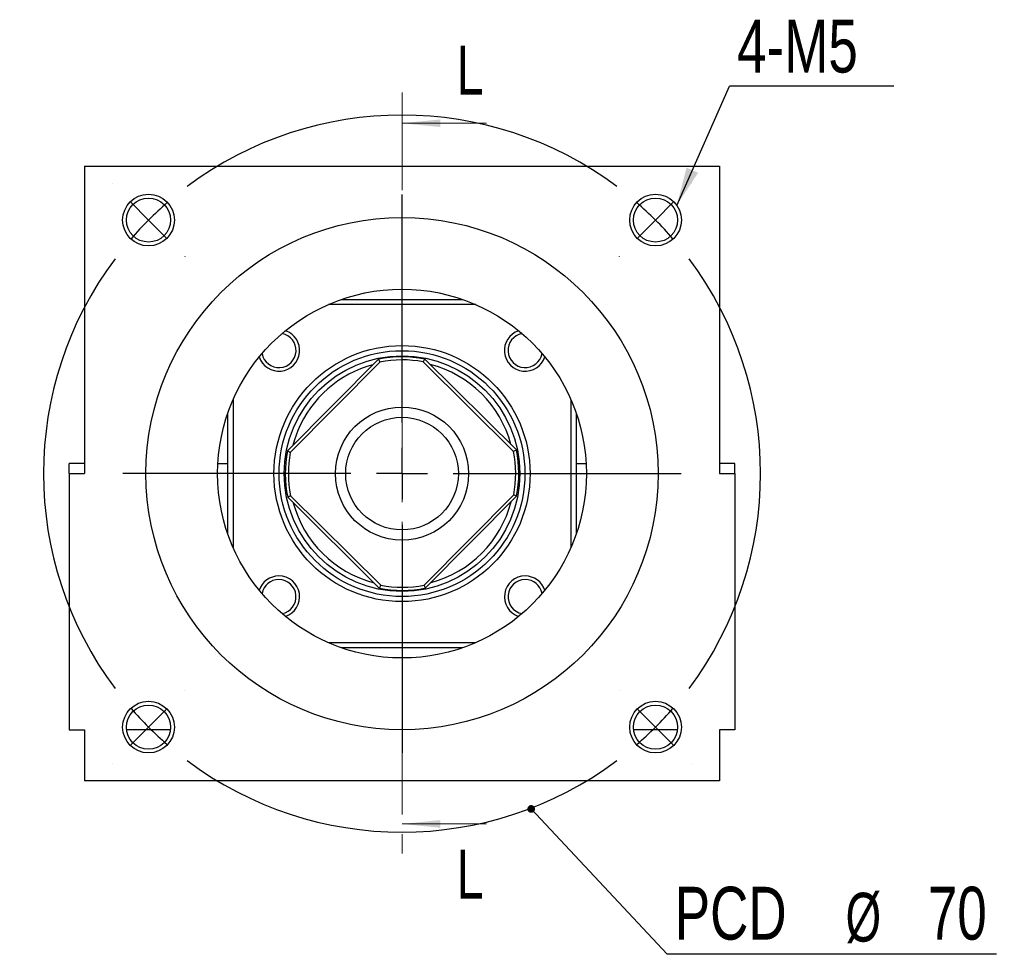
# Model space of a CAD drawing. Header units: millimetres. Extents: x 28 to 295, y 13 to 199.
# Tile 1 of 6: x 33 to 97, y 23 to 84. Entities that reach past the tile are written whole.
import ezdxf

# ---------------------------------------------------------------- set-up
doc = ezdxf.new("R2010")
doc.units = ezdxf.units.MM
doc.linetypes.add('CENTER', pattern=[10.16, 6.35, -1.27, 1.27, -1.27])
doc.layers.add('FORMAT', color=7, linetype='Continuous')
doc.styles.add('SLDTEXTSTYLE0', font='TXT', dxfattribs={"width": 0.75})
doc.styles.add('SLDTEXTSTYLE3', font='TXT', dxfattribs={"width": 0.7})
doc.dimstyles.new('SLDDIMSTYLE1', dxfattribs={"dimtxt": 0.18, "dimasz": 0.5, "dimexe": 0, "dimexo": 0.0625, "dimgap": 0, "dimtad": 0, "dimtih": 1, "dimtoh": 1, "dimdec": 0, "dimrnd": 1e-09, "dimzin": 0, "dimdsep": 46, "dimtxsty": 'Standard', "dimblk1": 'DOT', "dimblk2": 'DOT', "dimsah": 1, "dimcen": 0.09, "dimadec": 0, "dimazin": 0, "dimtfac": 0.5, "dimtdec": 0, "dimtofl": 0, "dimtmove": 0, "dimatfit": 3, "dimldrblk": 'DOT', "dimfxl": 0, "dimfrac": 2, "dimtolj": 1, "dimtzin": 0, "dimarcsym": 0})
doc.dimstyles.new('SLDDIMSTYLE2', dxfattribs={"dimtxt": 0.18, "dimasz": 2.5, "dimexe": 0, "dimexo": 0.0625, "dimgap": 0, "dimtad": 0, "dimtih": 1, "dimtoh": 1, "dimdec": 0, "dimrnd": 1e-09, "dimzin": 0, "dimdsep": 46, "dimtxsty": 'Standard', "dimsah": 1, "dimcen": 0.09, "dimadec": 0, "dimazin": 0, "dimtfac": 2.5, "dimtdec": 0, "dimtofl": 0, "dimtmove": 0, "dimatfit": 3, "dimfxl": 0, "dimfrac": 2, "dimtolj": 1, "dimtzin": 0, "dimarcsym": 0})

# ---------------------------------------------------------------- blocks, each defined once
blk = doc.blocks.new('SW_NOTE_0')
at = {"layer": 'FORMAT', "color": 0}
blk.add_line((21.433, 0), (0, 0), dxfattribs=at)
at = {"layer": 'FORMAT', "color": 0, "attachment_point": 1}
for s, insert, char_height, style in [('PCD', (0.491, 4.395), 3.4396, 'SLDTEXTSTYLE0'), ('%%c', (11.612, 4.003), 3.175, 'SLDTEXTSTYLE3'), ('70', (16.963, 4.395), 3.4396, 'SLDTEXTSTYLE0')]:
    blk.add_mtext(s, dxfattribs=dict(at, insert=insert, char_height=char_height, style=style))
blk = doc.blocks.new('_DOT')
at = {"color": 0, "linetype": 'ByBlock', "lineweight": -2}
blk.add_line((-0.5, 0), (-1, 0), dxfattribs=at)
at = {"color": 0, "linetype": 'ByBlock', "const_width": 0.5}
blk.add_lwpolyline([(-0.25, 0, 1), (0.25, 0, 1)], format="xyb", close=True, dxfattribs=at)
blk = doc.blocks.new('SW_NOTE_1')
at = {"layer": 'FORMAT', "color": 0}
blk.add_line((10.699, 0), (0, 0), dxfattribs=at)
at = {"layer": 'FORMAT', "color": 0, "insert": (0.499, 4.33), "char_height": 3.4396, "attachment_point": 1, "style": 'SLDTEXTSTYLE0'}
blk.add_mtext('4-M5', dxfattribs=at)
blk = doc.blocks.new('SW_CENTERMARKSYMBOL_0')
at = {"layer": 'FORMAT', "color": 0}
for p, q in [((0, 3.333), (0, 18.166)), ((0, 0), (0, 1.667)), ((-3.333, 0), (-18.166, 0)), ((0, 0), (-1.667, 0)), ((0, 0), (0, -1.667)), ((0, 0), (1.667, 0)), ((3.333, 0), (18.166, 0)), ((0, -3.333), (0, -18.166))]:
    blk.add_line(p, q, dxfattribs=at)
blk = doc.blocks.new('SW_CENTERMARKSYMBOL_1')
at = {"layer": 'FORMAT', "color": 0}
for p, q in [((-35.355, 2.357), (-35.367, 2.369)), ((2.357, 2.357), (2.369, 2.369)), ((-16.499, -13.166), (-16.499, 1.667)), ((-32.998, 0), (-34.177, 1.179)), ((0, 0), (1.179, 1.179)), ((0, 0), (-1.179, -1.179)), ((-32.998, 0), (-31.82, -1.179)), ((-30.641, -2.357), (-30.63, -2.369)), ((-2.357, -2.357), (-2.369, -2.369)), ((-16.499, -16.499), (-16.499, -14.832)), ((-19.832, -16.499), (-34.665, -16.499)), ((-16.499, -16.499), (-18.166, -16.499)), ((-16.499, -16.499), (-16.499, -18.166)), ((-16.499, -16.499), (-14.832, -16.499)), ((-13.166, -16.499), (1.667, -16.499)), ((-16.499, -19.832), (-16.499, -34.665)), ((-30.641, -30.641), (-30.63, -30.63)), ((-2.357, -30.641), (-2.369, -30.63)), ((-32.998, -32.998), (-31.82, -31.82)), ((0, -32.998), (-1.179, -31.82)), ((-32.998, -32.998), (-34.177, -34.177)), ((0, -32.998), (1.179, -34.177)), ((-35.355, -35.355), (-35.367, -35.367)), ((2.357, -35.355), (2.369, -35.367))]:
    blk.add_line(p, q, dxfattribs=at)
for start, end in [(53.18511, 126.81489), (130.90744, 135), (45, 49.09256), (40.90744, 45), (135, 139.09256), (143.18511, 216.81489), (323.18511, 36.81489), (220.90744, 225), (315, 319.09256), (225, 229.09256), (310.90744, 315), (233.18511, 306.81489)]:
    blk.add_arc((-16.499, -16.499), 23.333, start, end, dxfattribs=at)

msp = doc.modelspace()

# ---------------------------------------------------------------- linework, layer by layer
at = {"color": 7, "linetype": 'CENTER', "lineweight": 18}
msp.add_line((57.9483, 78.8085), (57.9483, 29.2085), dxfattribs=at)
at = {"color": 7, "linetype": 'Continuous', "lineweight": 18}
for p, q in [((63.4483, 76.8085), (57.9483, 76.8085)), ((63.4483, 31.2085), (57.9483, 31.2085))]:
    msp.add_line(p, q, dxfattribs=at)
at = {"color": 7, "linetype": 'Continuous', "lineweight": 25}
for p, q in [((37.2816, 74.0085), (37.2816, 54.0085)), ((37.2816, 74.0085), (78.6149, 74.0085)), ((78.6149, 74.0085), (78.6149, 54.0085)), ((62.7441, 65.0085), (53.1524, 65.0085)), ((54.0042, 65.3418), (61.8923, 65.3418)), ((50.4934, 55.4869), (56.4112, 61.4514)), ((56.5104, 61.2675), (50.6782, 55.3892)), ((65.2072, 55.4463), (59.3289, 61.2785)), ((59.4267, 61.4633), (65.3912, 55.5455)), ((46.9483, 58.8043), (46.9483, 49.2127)), ((68.9483, 49.2127), (68.9483, 58.8043)), ((46.6149, 50.0644), (46.6149, 57.9525)), ((69.2816, 57.9525), (69.2816, 50.0644)), ((37.2816, 54.6752), (36.2816, 54.6752)), ((36.2816, 54.0085), (36.2816, 54.6752)), ((45.9668, 54.6752), (46.6149, 54.6752)), ((69.2816, 54.6752), (69.9297, 54.6752)), ((79.6149, 54.6752), (78.6149, 54.6752)), ((79.6149, 54.0085), (79.6149, 54.6752)), ((36.2816, 54.0085), (36.2816, 37.3418)), ((36.2816, 54.0085), (37.2816, 54.0085)), ((78.6149, 54.0085), (79.6149, 54.0085)), ((79.6149, 54.0085), (79.6149, 37.3418)), ((50.6893, 52.5706), (56.5676, 46.7384)), ((59.3861, 46.7495), (65.2183, 52.6278)), ((56.4698, 46.5537), (50.5053, 52.4714)), ((65.4031, 52.5301), (59.4853, 46.5655)), ((53.1524, 43.0085), (62.7441, 43.0085)), ((61.8923, 42.6752), (54.0042, 42.6752)), ((36.2816, 37.3418), (37.2816, 37.3418)), ((37.2816, 37.3418), (37.2816, 34.0085)), ((78.6149, 37.3418), (78.6149, 34.0085)), ((79.6149, 37.3418), (78.6149, 37.3418)), ((78.6149, 34.0085), (37.2816, 34.0085))]:
    msp.add_line(p, q, dxfattribs=at)
at = {"color": 7, "linetype": 'Continuous', "lineweight": 25, "flags": 128}
msp.add_lwpolyline([(51.1742, 56.8175), (50.9552, 56.2164), (50.8486, 55.8448)], dxfattribs=at)
at = {"color": 7, "linetype": 'Continuous', "lineweight": 25}
for centre, radius in [((41.4491, 70.5076), 1.6833), ((41.4491, 70.5076), 1.4333), ((74.4474, 70.5076), 1.6833), ((74.4474, 70.5076), 1.4333), ((57.9483, 54.0085), 16.6667), ((57.9483, 54.0085), 12), ((57.9483, 54.0085), 8.3333), ((57.9483, 54.0085), 8), ((57.9483, 54.0085), 7.6667), ((57.9483, 54.0085), 4.3333), ((57.9483, 54.0085), 3.6667), ((41.4491, 37.5093), 1.6833), ((74.4474, 37.5093), 1.6833), ((41.4491, 37.5093), 1.4333), ((74.4474, 37.5093), 1.4333)]:
    msp.add_circle(centre, radius, dxfattribs=at)
for centre, radius, start, end in [((49.9344, 62.0224), 1.35, 198.333751, 71.666249), ((49.9344, 62.0224), 1.1167, 190.576215, 79.423785), ((65.9621, 62.0224), 1.35, 108.333751, 341.666249), ((65.9621, 62.0224), 1.1167, 100.576215, 349.423785), ((57.9483, 54.0085), 7.6, 78.78271, 101.66809), ((57.9483, 54.0085), 7.3333, 104.952759, 157.477326), ((57.9483, 54.0085), 7.4, 79.246782, 101.204018), ((57.9483, 54.0085), 7.3333, 14.952759, 75.498041), ((57.9483, 54.0085), 7.6, 168.78271, 191.66809), ((57.9483, 54.0085), 7.4, 169.246782, 191.204018), ((57.9483, 54.0085), 7.4, 349.246782, 11.204018), ((57.9483, 54.0085), 7.6, 348.78271, 11.66809), ((57.9483, 54.0085), 7.3333, 194.952759, 255.498041), ((57.9483, 54.0085), 7.3333, 284.952759, 345.498041), ((49.9344, 45.9946), 1.35, 90, 161.666249), ((49.9344, 45.9946), 1.1167, 90, 169.423785), ((49.9344, 45.9946), 1.35, 288.333751, 90), ((49.9344, 45.9946), 1.1167, 280.576215, 90), ((65.9621, 45.9946), 1.35, 90, 251.666249), ((65.9621, 45.9946), 1.1167, 90, 259.423785), ((65.9621, 45.9946), 1.35, 18.333751, 90), ((65.9621, 45.9946), 1.1167, 10.576215, 90), ((57.9483, 54.0085), 7.6, 258.78271, 281.66809), ((57.9483, 54.0085), 7.4, 259.246782, 281.204018)]:
    msp.add_arc(centre, radius, start, end, dxfattribs=at)
for points in [[(56.4112, 61.4514), (56.4444, 61.3902), (56.4775, 61.3289), (56.5104, 61.2675)], [(59.4267, 61.4633), (59.394, 61.4018), (59.3614, 61.3402), (59.3289, 61.2785)], [(50.4934, 55.4869), (50.5549, 55.4542), (50.6165, 55.4216), (50.6782, 55.3892)], [(65.3912, 55.5455), (65.33, 55.5123), (65.2686, 55.4793), (65.2072, 55.4463)], [(50.6893, 52.5706), (50.6279, 52.5377), (50.5665, 52.5046), (50.5053, 52.4714)], [(65.4031, 52.5301), (65.3416, 52.5627), (65.28, 52.5953), (65.2183, 52.6278)], [(56.4698, 46.5537), (56.5025, 46.6152), (56.5351, 46.6768), (56.5676, 46.7384)], [(59.4853, 46.5655), (59.4521, 46.6268), (59.419, 46.6881), (59.3861, 46.7495)]]:
    msp.add_open_spline(points, degree=3, dxfattribs=at)
for points in [[(42.8726, 37.3418), (42.6397, 37.3418), (42.4067, 37.3418), (42.0556, 37.3418), (41.9384, 37.3418), (41.76, 37.3418), (41.7001, 37.3418), (41.5766, 37.3418), (41.5112, 37.3418), (41.3755, 37.3418), (41.3113, 37.3418), (41.189, 37.3418), (41.1298, 37.3418), (40.9529, 37.3418), (40.8365, 37.3418), (40.488, 37.3418), (40.2568, 37.3418), (40.0256, 37.3418)], [(75.8709, 37.3418), (75.638, 37.3418), (75.405, 37.3418), (75.0539, 37.3418), (74.9368, 37.3418), (74.7583, 37.3418), (74.6985, 37.3418), (74.5749, 37.3418), (74.5095, 37.3418), (74.3738, 37.3418), (74.3096, 37.3418), (74.1873, 37.3418), (74.1281, 37.3418), (73.9512, 37.3418), (73.8349, 37.3418), (73.4863, 37.3418), (73.2551, 37.3418), (73.0239, 37.3418)]]:
    msp.add_open_spline(points, degree=3, knots=[0, 0, 0, 0, 0.25, 0.25, 0.375, 0.375, 0.4375, 0.4375, 0.5, 0.5, 0.5625, 0.5625, 0.625, 0.625, 0.75, 0.75, 1, 1, 1, 1], dxfattribs=at)
at = {"color": 7, "linetype": 'Continuous', "lineweight": 18}
for points in [[(57.9483, 76.8085), (60.4483, 76.5585), (60.4483, 77.0585)], [(57.9483, 31.2085), (60.4483, 30.9585), (60.4483, 31.4585)]]:
    msp.add_solid(points, dxfattribs=at)

# ---------------------------------------------------------------- block references
at = {"layer": 'FORMAT', "color": 7}
for name, p in [('SW_NOTE_1', (79.2546, 79.2176)), ('SW_CENTERMARKSYMBOL_1', (74.4474, 70.5076)), ('SW_CENTERMARKSYMBOL_0', (57.9483, 54.0085)), ('SW_NOTE_0', (75.2055, 22.7244))]:
    msp.add_blockref(name, p, dxfattribs=at)

# ---------------------------------------------------------------- texts
at = {"color": 7, "linetype": 'Continuous', "char_height": 3.175, "attachment_point": 1, "style": 'SLDTEXTSTYLE0'}
for insert in [(61.4929, 81.852), (61.4929, 29.529)]:
    msp.add_mtext('L', dxfattribs=dict(at, insert=insert))

# ---------------------------------------------------------------- leaders
at = {"layer": 'FORMAT', "color": 7}
for points, dimstyle in [([(75.8324, 71.4644), (79.2546, 79.2176)], 'SLDDIMSTYLE2'), ([(66.3541, 32.186), (75.2055, 22.7244)], 'SLDDIMSTYLE1')]:
    msp.add_leader(points, dimstyle=dimstyle, dxfattribs=at)

doc.saveas('drawing.dxf')
